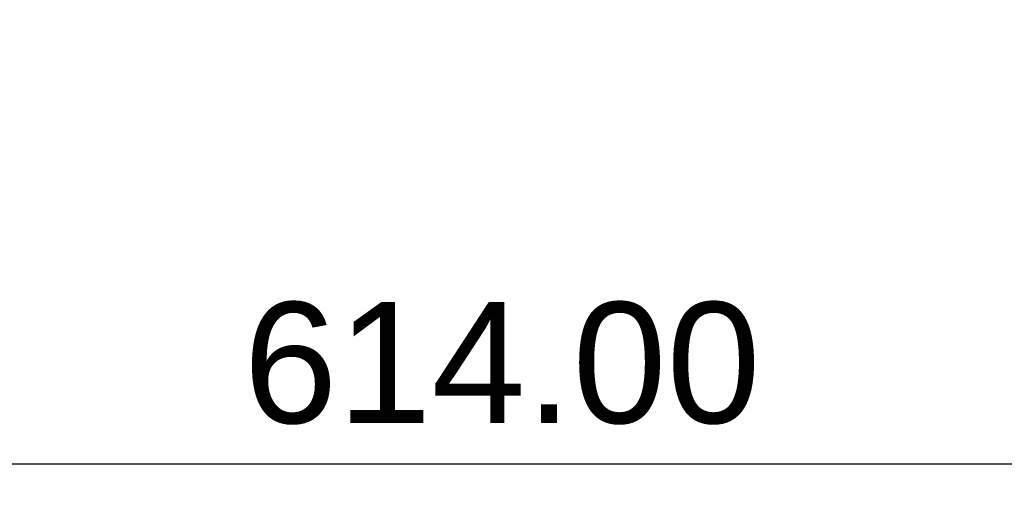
# Model space of a CAD drawing. Header units: millimetres. Extents: x -359 to 363, y -484 to 317.
# Tile 2 of 74: x -99 to 104, y -484 to -382. Entities that reach past the tile are written whole.
import ezdxf

# ---------------------------------------------------------------- set-up
doc = ezdxf.new("R2010")
doc.units = ezdxf.units.MM
doc.layers.add('Layer 01', color=7, linetype='Continuous', true_color=0x000000)
doc.styles.add('Default', font='arial.ttf')
doc.dimstyles.new('Default', dxfattribs={"dimscale": 10, "dimtxt": 2.5, "dimasz": 3, "dimexe": 1, "dimexo": 0.5, "dimgap": 0.8, "dimtad": 1, "dimtoh": 1, "dimzin": 1, "dimdsep": 46, "dimtxsty": 'Default', "dimcen": 2.5, "dimadec": 1, "dimazin": 1, "dimtfac": 1, "dimtdec": 4, "dimtix": 1, "dimtofl": 0, "dimtmove": 1, "dimatfit": 3, "dimfxl": 1, "dimtolj": 1, "dimtzin": 1, "dimarcsym": 0})

# ---------------------------------------------------------------- blocks, each defined once
blk = doc.blocks.new('*D1')
at = {"layer": 'Defpoints', "color": 0}
for p in [(-306.84, -361.07), (307.16, -361.07), (307.16, -474.07)]:
    blk.add_point(p, dxfattribs=at)
at = {"layer": 'Layer 01', "color": 0, "lineweight": -2}
for p, q in [((-306.84, -366.07), (-306.84, -484.07)), ((307.16, -366.07), (307.16, -484.07)), ((-276.84, -474.07), (277.16, -474.07))]:
    blk.add_line(p, q, dxfattribs=at)
at = {"layer": 'Layer 01', "color": 0}
for points in [[(-276.84, -469.07), (-276.84, -479.07), (-306.84, -474.07)], [(277.16, -479.07), (277.16, -469.07), (307.16, -474.07)]]:
    blk.add_solid(points, dxfattribs=at)
at = {"layer": 'Layer 01', "color": 0, "insert": (0.16, -453.31), "char_height": 25, "attachment_point": 5, "style": 'Default'}
blk.add_mtext('\\A1;614.00', dxfattribs=at)

msp = doc.modelspace()

# ---------------------------------------------------------------- dimensions: what is measured, and where the dimension line sits
at = {"layer": 'Layer 01'}
dim = msp.add_linear_dim(base=(307.161, -474.07), p1=(-306.839, -361.07), p2=(307.161, -361.07), dimstyle='Default', override={"dimscale": 10, "dimtxt": 2.5, "dimasz": 3, "dimexe": 1, "dimexo": 0.5, "dimgap": 0.8, "dimtad": 1, "dimtih": 0, "dimtoh": 0, "dimdec": 2, "dimlfac": 1, "dimzin": 1, "dimtxsty": 'Default', "dimsah": 0, "dimcen": 2.5, "dimadec": 1, "dimazin": 1, "dimtix": 0, "dimtmove": 0, "dimtzin": 1}, dxfattribs=at)
dim.commit()
dim.dimension.update_dxf_attribs({"geometry": '*D1', "text_midpoint": (0.161, -453.308)})

doc.saveas('drawing.dxf')
